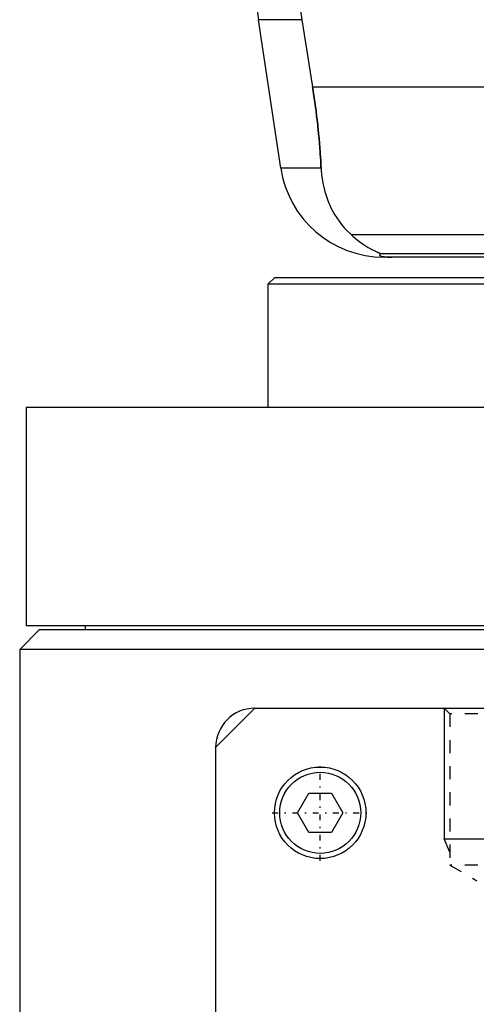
# Model space of a CAD drawing. Extents: x -90 to 90, y -319 to 984.
# Tile 2 of 10: x -80 to -45, y -57 to 18. Entities that reach past the tile are written whole.
import ezdxf

# ---------------------------------------------------------------- set-up
doc = ezdxf.new("R2010")
doc.units = 0
doc.linetypes.add('CENTER', pattern=[1.5, 0.45, -0.5, 0.05, -0.5])
doc.linetypes.add('DASHED', pattern=[2, 1, -1])
for name, color, linetype in [('AM_0', 7, 'CONTINUOUS'), ('AM_10', 7, 'CONTINUOUS'), ('AM_3', 7, 'DASHED'), ('AM_7', 7, 'CENTER')]:
    doc.layers.add(name, color=color, linetype=linetype)

msp = doc.modelspace()

# ---------------------------------------------------------------- linework, layer by layer
at = {"layer": 'AM_0', "color": 7, "linetype": 'CONTINUOUS'}
for p, q in [((-58.394, 18.159), (-61.724, 18.159)), ((-60.021, 6.813), (-61.724, 18.159)), ((-58.394, 18.159), (-57.58, 13.032)), ((-57.58, 13.032), (-41.538, 13.032)), ((-56.932, 6.813), (-60.021, 6.813)), ((54.6, 1.693), (-54.6, 1.693)), ((52.378, 0.254), (-52.378, 0.254)), ((52.11, 0), (-52.11, 0)), ((-60.5, -1.58), (-61, -2.08)), ((-61, -2.08), (-61, -11.5)), ((-21.935, -2.08), (-61, -2.08)), ((-21.435, -1.58), (-60.5, -1.58)), ((-79.5, -11.5), (-79.5, -28.2)), ((79.5, -11.5), (-79.5, -11.5)), ((-78.5, -28.5), (-80, -30)), ((79.5, -28.2), (-79.5, -28.2)), ((78.5, -28.5), (-78.5, -28.5)), ((-75, -28.2), (-75, -28.5)), ((-80, -30), (-80, -291.5)), ((80, -30), (-80, -30)), ((-65, -37.5), (-62, -34.5)), ((-62, -34.5), (62, -34.5)), ((-65, -37.5), (-65, -313.5)), ((-58.732, -42.5), (-57.866, -41)), ((-57.866, -41), (-56.134, -41)), ((-56.134, -41), (-55.268, -42.5)), ((-57.866, -44), (-58.732, -42.5)), ((-55.268, -42.5), (-56.134, -44)), ((-56.134, -44), (-57.866, -44))]:
    msp.add_line(p, q, dxfattribs=at)
for points in [[(-57.2, 41.616, 0), (-57.366, 40.978, 0), (-57.676, 39.685, 0), (-57.958, 38.376, 0), (-58.088, 37.717, 0), (-58.21, 37.055, 0), (-58.431, 35.726, 0), (-58.62, 34.395, 0), (-58.777, 33.067, 0), (-58.902, 31.746, 0), (-58.995, 30.438, 0), (-59.03, 29.791, 0), (-59.057, 29.149, 0), (-59.089, 27.883, 0), (-59.094, 26.642, 0), (-59.071, 25.384, 0), (-59.018, 24.102, 0), (-58.935, 22.799, 0), (-58.882, 22.142, 0), (-58.821, 21.482, 0), (-58.674, 20.156, 0), (-58.495, 18.825, 0), (-58.394, 18.159, 0)], [(-57.58, 13.032, 0), (-57.553, 12.861, 0), (-57.501, 12.52, 0), (-57.451, 12.18, 0), (-57.427, 12.01, 0), (-57.403, 11.84, 0), (-57.357, 11.498, 0), (-57.313, 11.155, 0), (-57.27, 10.81, 0), (-57.23, 10.464, 0), (-57.191, 10.117, 0), (-57.173, 9.943, 0), (-57.155, 9.769, 0), (-57.12, 9.42, 0), (-57.088, 9.071, 0), (-57.058, 8.723, 0), (-57.03, 8.374, 0), (-57.004, 8.026, 0), (-56.992, 7.852, 0), (-56.981, 7.678, 0), (-56.96, 7.331, 0), (-56.941, 6.985, 0), (-56.932, 6.813, 0)], [(-56.932, 6.813, 0), (-56.922, 6.646, 0), (-56.893, 6.315, 0), (-56.85, 5.988, 0), (-56.824, 5.825, 0), (-56.795, 5.664, 0), (-56.727, 5.345, 0), (-56.647, 5.031, 0), (-56.554, 4.722, 0), (-56.448, 4.418, 0), (-56.329, 4.121, 0), (-56.266, 3.975, 0), (-56.199, 3.83, 0), (-56.056, 3.547, 0), (-55.9, 3.271, 0), (-55.733, 3.003, 0), (-55.554, 2.744, 0), (-55.363, 2.494, 0), (-55.263, 2.372, 0), (-55.16, 2.253, 0), (-54.945, 2.021, 0), (-54.718, 1.8, 0), (-54.6, 1.693, 0)], [(-54.6, 1.693, 0), (-54.508, 1.609, 0), (-54.325, 1.451, 0), (-54.145, 1.305, 0), (-54.057, 1.237, 0), (-53.97, 1.172, 0), (-53.799, 1.049, 0), (-53.635, 0.938, 0), (-53.477, 0.838, 0), (-53.327, 0.748, 0), (-53.184, 0.667, 0), (-53.116, 0.63, 0), (-53.051, 0.595, 0), (-52.927, 0.531, 0), (-52.812, 0.475, 0), (-52.704, 0.424, 0), (-52.644, 0.396, 0), (-52.628, 0.389, 0), (-52.612, 0.382, 0), (-52.604, 0.378, 0), (-52.596, 0.374, 0), (-52.581, 0.367, 0), (-52.566, 0.361, 0), (-52.551, 0.354, 0), (-52.537, 0.347, 0), (-52.523, 0.341, 0), (-52.516, 0.338, 0), (-52.509, 0.335, 0), (-52.496, 0.329, 0), (-52.484, 0.323, 0), (-52.478, 0.32, 0), (-52.472, 0.317, 0), (-52.46, 0.312, 0), (-52.449, 0.307, 0), (-52.444, 0.304, 0), (-52.439, 0.302, 0), (-52.429, 0.297, 0), (-52.421, 0.292, 0), (-52.412, 0.288, 0), (-52.405, 0.284, 0), (-52.398, 0.28, 0), (-52.395, 0.278, 0), (-52.392, 0.276, 0), (-52.387, 0.272, 0), (-52.383, 0.269, 0), (-52.38, 0.266, 0), (-52.377, 0.263, 0), (-52.376, 0.261, 0), (-52.375, 0.26, 0), (-52.375, 0.259, 0), (-52.376, 0.257, 0), (-52.377, 0.255, 0), (-52.378, 0.254, 0)], [(-52.378, 0.254, 0), (-52.391, 0.247, 0), (-52.412, 0.231, 0), (-52.43, 0.216, 0), (-52.437, 0.209, 0), (-52.443, 0.201, 0), (-52.451, 0.186, 0), (-52.454, 0.171, 0), (-52.452, 0.157, 0), (-52.445, 0.142, 0), (-52.432, 0.128, 0), (-52.423, 0.121, 0), (-52.413, 0.113, 0), (-52.386, 0.099, 0), (-52.348, 0.084, 0), (-52.298, 0.069, 0), (-52.234, 0.053, 0), (-52.189, 0.045, 0), (-52.175, 0.043, 0), (-52.16, 0.04, 0), (-52.153, 0.039, 0), (-52.145, 0.038, 0), (-52.129, 0.036, 0), (-52.113, 0.033, 0), (-52.105, 0.032, 0), (-52.096, 0.031, 0), (-52.077, 0.029, 0), (-52.057, 0.026, 0), (-52.046, 0.025, 0), (-52.035, 0.024, 0), (-52.012, 0.022, 0), (-51.988, 0.019, 0), (-51.962, 0.017, 0), (-51.934, 0.015, 0), (-51.905, 0.013, 0), (-51.89, 0.012, 0), (-51.874, 0.011, 0), (-51.842, 0.009, 0), (-51.822, 0.008, 0), (-51.816, 0.007, 0), (-51.81, 0.007, 0), (-51.807, 0.007, 0), (-51.803, 0.007, 0), (-51.797, 0.007, 0), (-51.79, 0.006, 0), (-51.784, 0.006, 0), (-51.777, 0.006, 0), (-51.77, 0.005, 0), (-51.766, 0.005, 0), (-51.763, 0.005, 0), (-51.756, 0.005, 0), (-51.748, 0.004, 0), (-51.741, 0.004, 0), (-51.734, 0.004, 0), (-51.726, 0.004, 0), (-51.723, 0.004, 0), (-51.719, 0.003, 0), (-51.712, 0.003, 0), (-51.704, 0.003, 0), (-51.697, 0.003, 0), (-51.689, 0.003, 0), (-51.682, 0.002, 0), (-51.678, 0.002, 0), (-51.674, 0.002, 0), (-51.666, 0.002, 0), (-51.657, 0.002, 0), (-51.653, 0.002, 0), (-51.649, 0.002, 0), (-51.64, 0.001, 0), (-51.631, 0.001, 0), (-51.627, 0.001, 0), (-51.623, 0.001, 0), (-51.614, 0.001, 0), (-51.605, 0.001, 0), (-51.596, 0.001, 0), (-51.587, 0.001, 0), (-51.579, 0, 0), (-51.574, 0, 0), (-51.57, 0, 0), (-51.562, 0, 0), (-51.553, 0, 0), (-51.544, 0, 0), (-51.535, 0, 0), (-51.525, 0, 0), (-51.521, 0, 0), (-51.516, 0, 0), (-51.506, 0, 0), (-51.497, 0, 0), (-51.492, 0, 0)]]:
    msp.add_polyline3d(points, dxfattribs=at)
for radius in [3.5, 3.1]:
    msp.add_circle((-57, -42.5), radius, dxfattribs=at)
for centre, radius, start, end in [((-2.388, 27.062), 60, 165.96216, 188.53297), ((-52.11, 8), 8, 188.53297, 270), ((-62, -37.5), 3, 90, 180)]:
    msp.add_arc(centre, radius, start, end, dxfattribs=at)
at = {"layer": 'AM_10', "color": 7, "linetype": 'CONTINUOUS'}
for p, q in [((-47.5, -34.5), (-47.5, -44.5)), ((-47.067, -45.5), (-47.5, -44.5)), ((-47.5, -44.5), (-42.5, -44.5))]:
    msp.add_line(p, q, dxfattribs=at)
at = {"layer": 'AM_3', "color": 6, "linetype": 'DASHED'}
for p, q in [((-47.5, -34.5), (-47.067, -34.933)), ((-47.067, -34.933), (-47.067, -46.5)), ((-42.933, -34.933), (-47.067, -34.933)), ((-47.067, -46.5), (-45, -47.693)), ((-42.933, -46.5), (-47.067, -46.5))]:
    msp.add_line(p, q, dxfattribs=at)
msp.add_polyline3d([(-56.932, 6.813, 0), (-56.941, 6.985, 0), (-56.96, 7.331, 0), (-56.981, 7.678, 0), (-56.992, 7.852, 0), (-57.004, 8.026, 0), (-57.03, 8.374, 0), (-57.058, 8.723, 0), (-57.088, 9.071, 0), (-57.12, 9.42, 0), (-57.155, 9.769, 0), (-57.173, 9.943, 0), (-57.191, 10.117, 0), (-57.23, 10.464, 0), (-57.27, 10.81, 0), (-57.313, 11.155, 0), (-57.357, 11.498, 0), (-57.403, 11.84, 0), (-57.427, 12.01, 0), (-57.451, 12.18, 0), (-57.501, 12.52, 0), (-57.553, 12.861, 0), (-57.58, 13.032, 0)], dxfattribs=at)
at = {"layer": 'AM_7', "color": 4, "linetype": 'CENTER'}
for p, q in [((-57, -46.175), (-57, -38.825)), ((-60.675, -42.5), (-53.325, -42.5))]:
    msp.add_line(p, q, dxfattribs=at)

doc.saveas('drawing.dxf')
